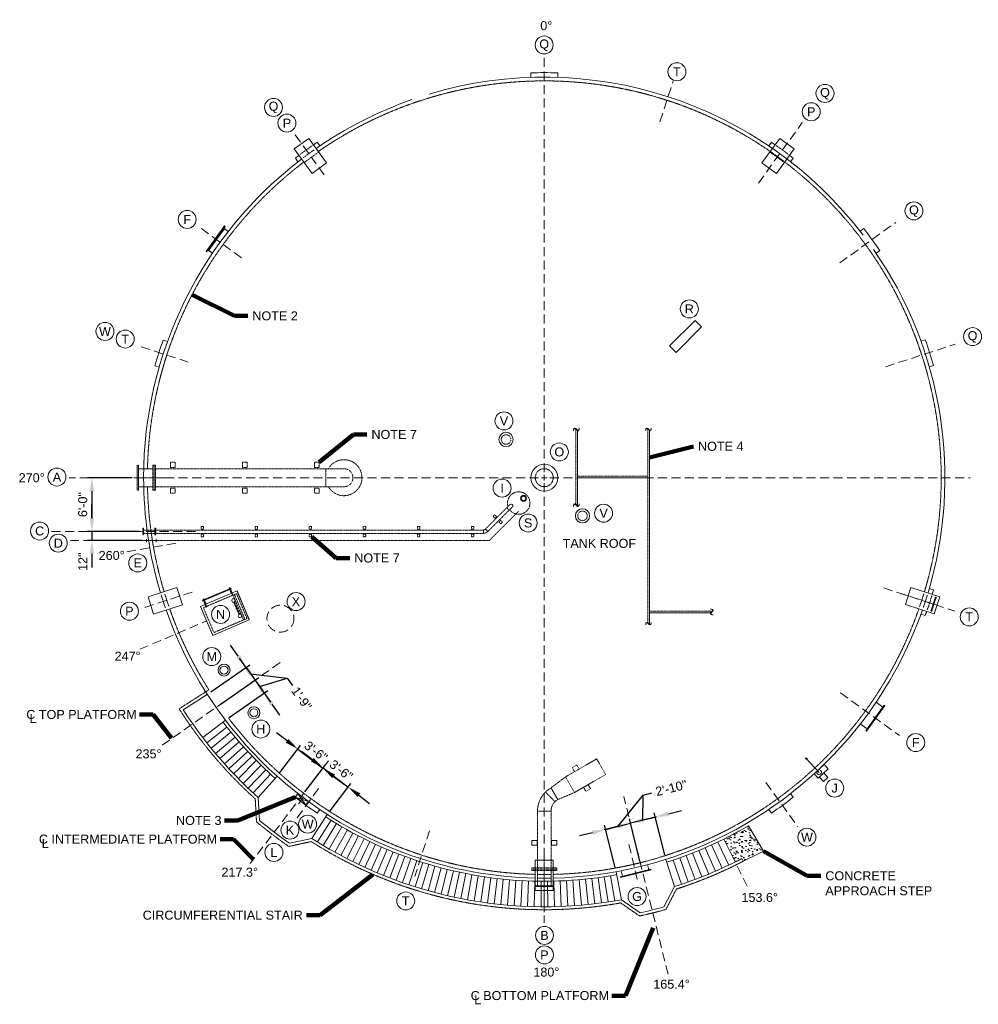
# Model space of a CAD drawing. Header units: inches. Extents: x -1440 to 1343, y -1237 to 942.
# Tile 2 of 3: x -1440 to -163, y -370 to 942. Entities that reach past the tile are written whole.
import ezdxf

# ---------------------------------------------------------------- set-up
doc = ezdxf.new("R2010")
doc.units = ezdxf.units.IN
doc.header["$MEASUREMENT"] = 0
for name, pattern in [('( Dashed )', [9, 6, -3]), ('CENTER', [0.629921, 0.393701, -0.07874, 0.07874, -0.07874]), ('HIDDEN', [0.19685, 0.15748, -0.03937])]:
    doc.linetypes.add(name, pattern=pattern)
doc.layers.get('DefPoints').update_dxf_attribs({"lineweight": 0})
for name, color, linetype, lineweight in [('G-ANNO-DIMS', 2, 'Continuous', 0), ('G-ANNO-KEYN', 2, 'Continuous', 0), ('G-ANNO-MASK', 1, 'Continuous', 0), ('G-ANNO-NOTE', 4, 'Continuous', 30), ('G-ANNO-PATT', 250, 'Continuous', 0), ('G-GRID-COOR', 2, 'Continuous', 13), ('M-ANNO-TEXT', 13, 'Continuous', 0), ('M-DETL LGHT', 3, 'Continuous', 0), ('M-DETL-LGHT', 3, 'Continuous', 0), ('M-DETL-MEDM', 5, 'Continuous', 0), ('M-DETL-MLGT', 2, 'Continuous', 0), ('M-DETL-YELW', 2, 'Continuous', 0)]:
    doc.layers.add(name, color=color, linetype=linetype, lineweight=lineweight)
doc.styles.add("AEC_AC_11ArchDims-CC_1-8_1'", font='arial.ttf', dxfattribs={"height": 12})
doc.styles.add("AEC_AC_50Text-LeftTop_1-8_1'", font='arial.ttf', dxfattribs={"height": 12})
doc.styles.add('ROMANS', font='romans.shx', dxfattribs={"width": 0.8, "height": 0.125})
doc.dimstyles.new("AEC_AC_11_Arch-Dims_1-8_1'", dxfattribs={"dimtxt": 12, "dimasz": 18, "dimexe": 6, "dimexo": 6, "dimgap": 6, "dimtad": 1, "dimdec": 4, "dimzin": 15, "dimdsep": 46, "dimlunit": 4, "dimtxsty": "AEC_AC_11ArchDims-CC_1-8_1'", "dimcen": 0.09, "dimclrd": 256, "dimclre": 256, "dimazin": 2, "dimtfac": 0.7, "dimtdec": 4, "dimtix": 1, "dimtmove": 1, "dimatfit": 3, "dimfxl": 1, "dimfrac": 1, "dimtolj": 1, "dimtzin": 15, "dimlwd": 30, "dimlwe": 30, "dimarcsym": 0})
doc.dimstyles.new("AEC_AC_50_Notes_1-8_1'", dxfattribs={"dimtxt": 12, "dimasz": 18, "dimexe": 6, "dimexo": 6, "dimgap": 6, "dimtad": 1, "dimjust": 1, "dimdec": 3, "dimzin": 15, "dimdsep": 46, "dimlunit": 5, "dimtxsty": "AEC_AC_50Text-LeftTop_1-8_1'", "dimcen": 0.09, "dimclrd": 256, "dimclre": 256, "dimazin": 2, "dimtfac": 0.7, "dimtdec": 3, "dimtmove": 1, "dimatfit": 1, "dimfxl": 1, "dimfrac": 1, "dimtolj": 1, "dimtzin": 15, "dimlwd": 30, "dimlwe": 30, "dimarcsym": 0})

# ---------------------------------------------------------------- blocks, each defined once
blk = doc.blocks.new('45 ELL 4')
for p, q in [((0.2, 3.3), (3.3, 0.2)), ((-2.2, -2.5), (2.2, -2.5))]:
    blk.add_line(p, q)
for radius in [8.25, 3.75]:
    blk.add_arc((6, -2.5), radius, 135, 180)
blk = doc.blocks.new('A$C3E053B37')
at = {"layer": 'M-DETL-MLGT'}
for p, q in [((-3, -4.9), (-3, 2)), ((-3, 2), (39, 2)), ((39, -51), (39, 2)), ((-10.1, -5.6), (-10.6, -5.6)), ((-10.6, -5.6), (-10.6, -6.2)), ((-10.6, -6.2), (-3, -6.2)), ((0.7, -4.9), (-10.1, -4.9)), ((-10.1, -5.6), (-10.1, -4.9)), ((-10.1, -5.6), (0.7, -5.6)), ((-9.8, -4.9), (-9.8, -4)), ((-9.8, -4), (-8.4, -4)), ((-9.6, -6.2), (-9.6, -42.8)), ((-8.4, -4), (-8.7, -4)), ((-8.7, -6.2), (-8.7, -42.8)), ((-8.4, -4), (-8.4, -4.9)), ((-7.7, -5.6), (-7.7, -6.2)), ((-3, -43.4), (-3, -5.6)), ((-10.6, -42.8), (-3, -42.8)), ((-10.6, -43.4), (-10.6, -42.8)), ((-10.1, -43.4), (-10.6, -43.4)), ((-10.1, -43.4), (0.7, -43.4)), ((-10.1, -43.4), (-10.1, -44.1)), ((0.7, -44.1), (-10.1, -44.1)), ((-9.8, -44.1), (-9.8, -45)), ((-9.8, -45), (-8.4, -45)), ((-8.4, -45), (-8.7, -45)), ((-8.4, -45), (-8.4, -44.1)), ((-7.7, -43.4), (-7.7, -42.8)), ((-3, -51), (-3, -44.1)), ((-3, -51), (39, -51))]:
    blk.add_line(p, q, dxfattribs=at)
at = {"layer": 'M-DETL-MLGT', "linetype": 'Continuous'}
blk.add_line((-2, 2), (38, 2), dxfattribs=at)
at = {"layer": 'M-DETL-MLGT', "linetype": 'HIDDEN'}
for p, q in [((0, 0), (0, -48)), ((0, 0), (36, 0)), ((36, 0), (36, -48)), ((0, -3), (36, -3)), ((0, -5.1), (36, -5.1)), ((0.7, -4.9), (0.7, -5.6)), ((27, -6.8), (9, -6.8)), ((27, -7.9), (9, -7.9)), ((0, -48), (36, -48)), ((0.7, -44.1), (0.7, -43.4))]:
    blk.add_line(p, q, dxfattribs=at)
for centre in [(6.8, -7.4), (29.2, -7.4)]:
    blk.add_circle(centre, 2.25, dxfattribs=at)
blk = doc.blocks.new('*D54')
at = {"layer": 'DefPoints', "color": 0, "transparency": 16777216}
for p in [(-1036.1, -55.7), (-1097.1, -66.4), (-1063.7, -91.9)]:
    blk.add_point(p, dxfattribs=at)
at = {"layer": 'G-ANNO-DIMS', "lineweight": 30, "transparency": 16777216}
for p, q in [((-1083.8, -19.3), (-1098.1, -8.4)), ((-1093.4, -61.6), (-1065.8, -25.4)), ((-1069.5, -30.2), (-1036.1, -55.7)), ((-1060, -87.1), (-1032.4, -50.9)), ((-1021.8, -66.6), (-1007.4, -77.5))]:
    blk.add_line(p, q, dxfattribs=at)
at = {"layer": 'G-ANNO-DIMS', "transparency": 16777216}
for points in [[(-1082, -16.9), (-1085.6, -21.7), (-1069.5, -30.2)], [(-1019.9, -64.2), (-1023.6, -69), (-1036.1, -55.7)]]:
    blk.add_solid(points, dxfattribs=at)
at = {"layer": 'G-ANNO-DIMS', "color": 0, "lineweight": 30, "transparency": 16777216, "insert": (-1045.4, -33.3), "char_height": 12, "attachment_point": 5, "rotation": 322.7, "style": "AEC_AC_11ArchDims-CC_1-8_1'"}
blk.add_mtext('\\A1;3\'-6"', dxfattribs=at)
blk = doc.blocks.new('*D53')
at = {"layer": 'DefPoints', "color": 0, "transparency": 16777216}
for p in [(-1063.7, -91.9), (-1002.4, -80.8), (-1030.2, -117.3)]:
    blk.add_point(p, dxfattribs=at)
at = {"layer": 'G-ANNO-DIMS', "lineweight": 30, "transparency": 16777216}
for p, q in [((-1050.2, -44.5), (-1064.5, -33.5)), ((-1060, -87.1), (-1032.2, -50.6)), ((-1035.8, -55.4), (-1002.4, -80.8)), ((-1026.6, -112.5), (-998.8, -76)), ((-988.1, -91.7), (-973.8, -102.6))]:
    blk.add_line(p, q, dxfattribs=at)
at = {"layer": 'G-ANNO-DIMS', "transparency": 16777216}
for points in [[(-1048.3, -42.1), (-1052, -46.8), (-1035.8, -55.4)], [(-986.3, -89.3), (-989.9, -94.1), (-1002.4, -80.8)]]:
    blk.add_solid(points, dxfattribs=at)
at = {"layer": 'G-ANNO-DIMS', "color": 0, "lineweight": 30, "transparency": 16777216, "insert": (-1011.8, -58.4), "char_height": 12, "attachment_point": 5, "rotation": 322.7, "style": "AEC_AC_11ArchDims-CC_1-8_1'"}
blk.add_mtext('\\A1;3\'-6"', dxfattribs=at)
blk = doc.blocks.new('*D56')
at = {"layer": 'DefPoints', "color": 0, "transparency": 16777216}
for p in [(-1126.6, 61.6), (-1190.2, 42.7), (-1178.1, 25.5)]:
    blk.add_point(p, dxfattribs=at)
at = {"layer": 'G-ANNO-DIMS', "lineweight": 30, "transparency": 16777216}
for p, q in [((-1149, 93.6), (-1159.3, 108.3)), ((-1185.3, 46.2), (-1133.7, 82.3)), ((-1138.7, 78.8), (-1126.6, 61.6)), ((-1138.7, 78.8), (-1126.6, 61.6)), ((-1132.6, 70.2), (-1083.7, 64.5)), ((-1173.2, 29), (-1121.7, 65.1)), ((-1083.7, 64.5), (-1076.8, 54.7)), ((-1116.3, 46.9), (-1106, 32.1))]:
    blk.add_line(p, q, dxfattribs=at)
at = {"layer": 'G-ANNO-DIMS', "transparency": 16777216}
for points in [[(-1146.5, 95.3), (-1151.4, 91.9), (-1138.7, 78.8)], [(-1113.8, 48.6), (-1118.7, 45.2), (-1126.6, 61.6)]]:
    blk.add_solid(points, dxfattribs=at)
at = {"layer": 'G-ANNO-DIMS', "color": 0, "lineweight": 30, "transparency": 16777216, "insert": (-1064.5, 37.2), "char_height": 12, "attachment_point": 5, "rotation": 305, "style": "AEC_AC_11ArchDims-CC_1-8_1'"}
blk.add_mtext('\\A1;1\'-9"', dxfattribs=at)
blk = doc.blocks.new('*D55')
at = {"layer": 'DefPoints', "color": 0, "transparency": 16777216}
for p in [(-1114.6, 44.4), (-1178.1, 25.5), (-1166.1, 8.3)]:
    blk.add_point(p, dxfattribs=at)
at = {"layer": 'G-ANNO-DIMS', "lineweight": 30, "transparency": 16777216}
for p, q in [((-1136.9, 76.4), (-1147.3, 91.1)), ((-1173.2, 29), (-1121.7, 65.1)), ((-1126.6, 61.6), (-1114.6, 44.4)), ((-1126.6, 61.6), (-1114.6, 44.4)), ((-1120.6, 53), (-1083.7, 64.5)), ((-1083.7, 64.5), (-1076.8, 54.7)), ((-1161.2, 11.8), (-1109.7, 47.9)), ((-1104.2, 29.7), (-1093.9, 14.9))]:
    blk.add_line(p, q, dxfattribs=at)
at = {"layer": 'G-ANNO-DIMS', "transparency": 16777216}
for points in [[(-1134.5, 78.1), (-1139.4, 74.7), (-1126.6, 61.6)], [(-1101.8, 31.4), (-1106.7, 28), (-1114.6, 44.4)]]:
    blk.add_solid(points, dxfattribs=at)
at = {"layer": 'G-ANNO-DIMS', "color": 0, "lineweight": 30, "transparency": 16777216, "insert": (-1064.5, 37.2), "char_height": 12, "attachment_point": 5, "rotation": 305, "style": "AEC_AC_11ArchDims-CC_1-8_1'"}
blk.add_mtext('\\A1;1\'-9"', dxfattribs=at)
blk = doc.blocks.new('*D57')
at = {"layer": 'DefPoints', "color": 0, "transparency": 16777216}
for p in [(-1284.5, 331.6), (-1344, 259.8), (-1275.2, 259.8)]:
    blk.add_point(p, dxfattribs=at)
at = {"layer": 'G-ANNO-DIMS', "lineweight": 30, "transparency": 16777216}
for p, q in [((-1290.5, 331.6), (-1350, 331.6)), ((-1344, 313.6), (-1344, 277.8)), ((-1281.2, 259.8), (-1350, 259.8))]:
    blk.add_line(p, q, dxfattribs=at)
at = {"layer": 'G-ANNO-DIMS', "transparency": 16777216}
for points in [[(-1347, 313.6), (-1341, 313.6), (-1344, 331.6)], [(-1347, 277.8), (-1341, 277.8), (-1344, 259.8)]]:
    blk.add_solid(points, dxfattribs=at)
at = {"layer": 'G-ANNO-DIMS', "color": 0, "lineweight": 30, "transparency": 16777216, "insert": (-1356.2, 295.7), "char_height": 12, "attachment_point": 5, "rotation": 90, "style": "AEC_AC_11ArchDims-CC_1-8_1'"}
blk.add_mtext('\\A1;6\'-0"', dxfattribs=at)
blk = doc.blocks.new('*D58')
at = {"layer": 'DefPoints', "color": 0, "transparency": 16777216}
for p in [(-1276.2, 259.8), (-1344, 247.9), (-1271.4, 247.9)]:
    blk.add_point(p, dxfattribs=at)
at = {"layer": 'G-ANNO-DIMS', "lineweight": 30, "transparency": 16777216}
for p, q in [((-1344, 277.8), (-1344, 295.8)), ((-1282.2, 259.8), (-1350, 259.8)), ((-1344, 259.8), (-1344, 247.9)), ((-1277.4, 247.9), (-1350, 247.9)), ((-1344, 229.9), (-1344, 211.9))]:
    blk.add_line(p, q, dxfattribs=at)
at = {"layer": 'G-ANNO-DIMS', "transparency": 16777216}
for points in [[(-1347, 277.8), (-1341, 277.8), (-1344, 259.8)], [(-1347, 229.9), (-1341, 229.9), (-1344, 247.9)]]:
    blk.add_solid(points, dxfattribs=at)
at = {"layer": 'G-ANNO-DIMS', "color": 0, "lineweight": 30, "transparency": 16777216, "insert": (-1356.1, 219.5), "char_height": 12, "attachment_point": 5, "rotation": 90, "style": "AEC_AC_11ArchDims-CC_1-8_1'"}
blk.add_mtext('\\A1;12"', dxfattribs=at)
blk = doc.blocks.new('*D59')
at = {"layer": 'DefPoints', "color": 0, "transparency": 16777216}
for p in [(-626.2, -129.1), (-645.1, -193.7), (-612.1, -185.5)]:
    blk.add_point(p, dxfattribs=at)
at = {"layer": 'G-ANNO-DIMS', "lineweight": 30, "transparency": 16777216}
for p, q in [((-642.7, -133.2), (-609.4, -91.6)), ((-609.4, -91.6), (-597.7, -88.7)), ((-659.2, -137.3), (-626.2, -129.1)), ((-659.2, -137.3), (-626.2, -129.1)), ((-613.6, -179.7), (-627.6, -123.3)), ((-608.7, -124.7), (-591.3, -120.4)), ((-676.6, -141.7), (-694.1, -146)), ((-646.6, -187.9), (-660.6, -131.5))]:
    blk.add_line(p, q, dxfattribs=at)
at = {"layer": 'G-ANNO-DIMS', "transparency": 16777216}
for points in [[(-609.5, -121.8), (-608, -127.6), (-626.2, -129.1)], [(-677.4, -138.8), (-675.9, -144.6), (-659.2, -137.3)]]:
    blk.add_solid(points, dxfattribs=at)
at = {"layer": 'G-ANNO-DIMS', "color": 0, "lineweight": 30, "transparency": 16777216, "insert": (-571.8, -82.2), "char_height": 12, "attachment_point": 5, "rotation": 14, "style": "AEC_AC_11ArchDims-CC_1-8_1'"}
blk.add_mtext('\\A1;2\'-10"', dxfattribs=at)
blk = doc.blocks.new('*D60')
at = {"layer": 'DefPoints', "color": 0, "transparency": 16777216}
for p in [(-626.2, -129.1), (-579.1, -177.3), (-612.1, -185.5)]:
    blk.add_point(p, dxfattribs=at)
at = {"layer": 'G-ANNO-DIMS', "lineweight": 30, "transparency": 16777216}
for p, q in [((-609.7, -125), (-609.4, -91.6)), ((-609.4, -91.6), (-597.7, -88.7)), ((-580.6, -171.4), (-594.7, -115)), ((-575.7, -116.5), (-558.3, -112.2)), ((-613.6, -179.7), (-627.6, -123.3)), ((-593.2, -120.9), (-626.2, -129.1)), ((-593.2, -120.9), (-626.2, -129.1)), ((-643.7, -133.4), (-661.1, -137.8))]:
    blk.add_line(p, q, dxfattribs=at)
at = {"layer": 'G-ANNO-DIMS', "transparency": 16777216}
for points in [[(-576.5, -113.6), (-575, -119.4), (-593.2, -120.9)], [(-644.4, -130.5), (-642.9, -136.4), (-626.2, -129.1)]]:
    blk.add_solid(points, dxfattribs=at)
at = {"layer": 'G-ANNO-DIMS', "color": 0, "lineweight": 30, "transparency": 16777216, "insert": (-571.8, -82.2), "char_height": 12, "attachment_point": 5, "rotation": 14, "style": "AEC_AC_11ArchDims-CC_1-8_1'"}
blk.add_mtext('\\A1;2\'-10"', dxfattribs=at)

msp = doc.modelspace()

# ---------------------------------------------------------------- hatches: boundary and pattern name
at = {"layer": 'G-ANNO-PATT'}
h = msp.add_hatch(dxfattribs=at)
h.set_pattern_fill('AR-CONC', color=256, style=0, pattern_type=2)
h.set_pattern_definition([(50, (-466.931, -152.24), (14.3452, -1.255), [1.5, -16.5]), (355, (-466.93, -152.24), (-2.775, 15.044), [1.2, -13.2]), (100.45, (-465.735, -152.345), (11.57, 13.789), [1.2748, -14.023]), (46.184, (-466.93, -148.24), (21.345, -3.3104), [2.25, -24.75]), (96.636, (-465.152, -148.516), (18.693, 19.482), [1.912, -21.034]), (351.184, (-466.93, -148.24), (18.693, 19.482), [1.8, -19.8]), (21, (-464.931, -149.24), (11.938, -8.0524), [1.5, -16.5]), (326, (-464.93, -149.24), (4.8663, 14.503), [1.2, -13.2]), (71.45, (-463.936, -149.911), (16.8044, 6.4506), [1.2748, -14.023]), (37.5, (-466.9307, -152.24), (0.2432, 6.6579), [0, -13.04, 0, -13.4, 0, -13.25]), (7.5, (-466.931, -152.24), (5.2614, 7.8882), [0, -7.64, 0, -12.74, 0, -5.05]), (327.5, (-471.3907, -152.24), (10.67645, -0.4511), [0, -5, 0, -15.6, 0, -20.7]), (317.5, (-473.391, -152.24), (11.6637, 2.002), [0, -6.5, 0, -10.36, 0, -14.7])])
h.paths.add_polyline_path([(-468.81388, -132.43346, -0.0173446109), (-501.63358, -150.18818), (-486.50267, -180.63577, 0.0042540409), (-477.82371, -176.23029), (-475.98291, -179.78156), (-449.05462, -166.11265)])

# ---------------------------------------------------------------- linework, layer by layer
at = {"layer": 'G-ANNO-KEYN'}
for centre in [(-741.2038, 908.45567), (-564.33514, 872.8204), (-366.9102, 843.88247), (-1101.95439, 825.20429), (-385.26136, 819.49485), (-1084.0569, 804.25305), (-248.33445, 687.3358), (-1217.0366, 675.96518), (-547.72587, 556.54532), (-1326.58082, 526.54166), (-1299.62642, 516.44507), (-170.24269, 519.6083), (-794.78373, 407.23212), (-720.99554, 365.88731), (-1390.59073, 332.47197), (-797.23449, 317.78766), (-661.97794, 284.26648), (-762.52217, 271.17294), (-1413.69227, 260.51267), (-1388.75065, 244.30924), (-1282.85483, 217.88492), (-1071.91359, 166.49698), (-1294.0291, 153.52504), (-1172.46005, 149.27977), (-174.69033, 145.96156), (-1184.20633, 93.05612), (-1118.85644, -3.50143), (-245.89342, -21.56788), (-353.99331, -82.18464), (-1079.9879, -138.2671), (-1056.43658, -130.30811), (-390.9533, -147.66877), (-1101.42422, -167.95316), (-925.75855, -232.71461), (-617.41253, -226.83094), (-740.77588, -278.59054), (-740.86704, -304.68973)]:
    msp.add_circle(centre, 12, dxfattribs=at)
at = {"layer": 'G-GRID-COOR', "linetype": '( Dashed )', "ltscale": 2}
for p, q in [((-741.05798, 339.1131), (-741.05798, 893.24248)), ((-586.87118, 806.1383), (-569.30178, 860.21133)), ((-455.66478, 724.41015), (-397.17552, 804.91372)), ((-1034.33872, 735.26641), (-1075.14623, 791.43313)), ((-1144.72429, 624.88084), (-1201.0165, 665.77953)), ((-1215.59618, 485.78691), (-1281.85637, 507.31615)), ((-1240.01697, 331.60011), (-1374.35539, 331.60011)), ((-748.57097, 331.60011), (-1284.48996, 331.60011)), ((-733.54499, 331.60011), (-173.50827, 331.60011)), ((-741.05798, 324.08712), (-741.05798, -262.06918)), ((-1205.74015, 259.83922), (-1398.28892, 259.83922)), ((-1271.35981, 247.85011), (-1372.57253, 247.85011)), ((-1232.31972, 244.29597), (-1298.34213, 232.65987)), ((-288.64513, 184.60226), (-193.66824, 153.7424)), ((-1210.55865, 179.05009), (-1275.61046, 157.91348)), ((-266.51979, 177.4133), (-212.44676, 159.84391)), ((-1279.95417, 102.84779), (-1190.72807, 140.72711)), ((-1093.24729, 84.9945), (-1250.79983, -25.32498)), ((-346.25695, 44.76037), (-267.71931, -12.30057)), ((-1028.72034, -46.01071), (-1132.98067, -182.87195)), ((-445.78302, -74.81101), (-402.93773, -133.7825)), ((-1042.20076, -82.88737), (-1070.83439, -122.29818)), ((-893.97213, -139.02126), (-913.76406, -199.93453)), ((-628.14272, -157.48966), (-616.36229, -208.51627)), ((-741.05798, -167.35888), (-741.05798, -247.75093)), ((-483.78339, -186.10772), (-468.42256, -217.01798))]:
    msp.add_line(p, q, dxfattribs=at)
at = {"layer": 'G-GRID-COOR', "ltscale": 2}
for p, q in [((-744.74892, 331.60011), (-737.36705, 331.60011)), ((-741.05798, 327.90917), (-741.05798, 335.29104))]:
    msp.add_line(p, q, dxfattribs=at)
at = {"layer": 'G-GRID-COOR', "linetype": '( Dashed )', "ltscale": 2, "flags": 128}
for points in [[(-347.2121, 617.90073), (-272.57591, 671.92005)], [(-285.94253, 479.47608), (-193.25744, 509.59129)], [(-1068.77021, -103.28871), (-1058.23843, -89.31257)], [(-576.01811, -330.33866), (-635.04929, -93.57753)]]:
    msp.add_lwpolyline(points, dxfattribs=at)
at = {"layer": 'M-DETL LGHT'}
for p, q in [((-759.05798, 865.29665), (-759.05798, 871.30002)), ((-723.05798, 865.29665), (-723.05798, 871.30002)), ((-1040.19464, 773.94981), (-1043.72333, 778.80665)), ((-441.92133, 773.94981), (-438.39264, 778.80665)), ((-1069.31925, 752.78954), (-1072.84794, 757.64638)), ((-412.79672, 752.78954), (-409.26803, 757.64638)), ((-1191.88869, 633.19036), (-1167.2017, 667.16907)), ((-1191.07967, 632.60257), (-1166.39269, 666.58128)), ((-1162.24742, 659.86137), (-1168.15604, 664.15423)), ((-1166.39269, 666.58128), (-1167.2017, 667.16907)), ((-1162.24742, 659.86137), (-1167.10425, 663.39006)), ((-319.96941, 660.12717), (-315.10617, 663.64703)), ((-1191.07967, 632.60257), (-1191.88869, 633.19036)), ((-1183.40769, 630.73676), (-1189.31631, 635.02962)), ((-1183.40769, 630.73676), (-1188.26452, 634.26545)), ((-298.86212, 630.96414), (-293.99889, 634.48399)), ((-573.96716, 507.17621), (-540.02604, 541.11733)), ((-531.54076, 532.63205), (-540.02604, 541.11733)), ((-565.48188, 498.69093), (-531.54076, 532.63205)), ((-239.04472, 513.64043), (-233.33517, 515.49557)), ((-565.48188, 498.69093), (-573.96716, 507.17621)), ((-227.9201, 479.40239), (-222.21056, 481.25753)), ((-1283.77158, 314.91261), (-1283.77158, 348.28761)), ((-1281.99993, 314.91261), (-1281.99993, 348.28761)), ((-1262.70624, 343.60011), (-1281.99993, 343.60011)), ((-1262.70624, 319.60011), (-1281.99993, 319.60011)), ((-227.9201, 183.79782), (-222.21056, 181.94268)), ((-239.04472, 149.55979), (-233.33517, 147.70464)), ((-391.87482, -42.85299), (-374.73542, -61.23275)), ((-381.25898, -63.03476), (-368.09462, -50.75879)), ((-368.09462, -50.75879), (-362.63863, -56.60962)), ((-381.25898, -63.03476), (-375.803, -68.88559)), ((-375.803, -68.88559), (-362.63863, -56.60962)), ((-368.48946, -62.06561), (-363.03347, -67.91644)), ((-374.34029, -67.52159), (-368.8843, -73.37242)), ((-368.8843, -73.37242), (-363.03347, -67.91644)), ((-599.00179, -190.37345), (-639.75421, -200.53417)), ((-598.75987, -191.34375), (-639.51229, -201.50447)), ((-638.61019, -192.72189), (-636.84332, -199.80841)), ((-603.67954, -184.01271), (-601.91268, -191.09922)), ((-599.00179, -190.37345), (-598.75987, -191.34375)), ((-639.75421, -200.53417), (-639.51229, -201.50447))]:
    msp.add_line(p, q, dxfattribs=at)
at = {"layer": 'M-DETL LGHT', "linetype": 'HIDDEN'}
for p, q in [((-1281.99993, 348.28761), (-1283.77158, 348.28761)), ((-1281.99993, 314.91261), (-1283.77158, 314.91261))]:
    msp.add_line(p, q, dxfattribs=at)
at = {"layer": 'M-DETL LGHT', "flags": 128}
msp.add_lwpolyline([(-311.73453, -6.27907), (-312.54355, -5.69128), (-307.25348, 1.58987), (-287.85657, 28.28743), (-287.04755, 27.69965), (-292.33762, 20.41849), (-311.73453, -6.27907)], close=True, dxfattribs=at)
for points in [[(-298.70828, 32.46345), (-289.61992, 25.86038)], [(-319.86855, 3.33884), (-310.78019, -3.26423)]]:
    msp.add_lwpolyline(points, dxfattribs=at)
at = {"layer": 'M-DETL LGHT'}
for centre, radius in [((-791.96967, 382.51179), 9.5), ((-741.05798, 331.60011), 18), ((-768.70481, 304.08955), 4), ((-768.70481, 304.08955), 3), ((-690.1463, 280.68842), 9.5), ((-1167.9273, 75.11114), 8), ((-1167.9273, 75.11114), 5.375), ((-1128.07667, 18.19855), 8), ((-1128.07667, 18.19855), 5.375), ((-391.87482, -42.85299), 1)]:
    msp.add_circle(centre, radius, dxfattribs=at)
at = {"layer": 'M-DETL LGHT', "linetype": 'HIDDEN'}
msp.add_circle((-791.96967, 382.51179), 6.375, dxfattribs=at)
at = {"layer": 'M-DETL LGHT', "linetype": '( Dashed )', "ltscale": 2}
msp.add_circle((-1092.70707, 143.72227), 18, dxfattribs=at)
at = {"layer": 'M-DETL LGHT'}
for centre, radius, start, end in [((-741.05798, 331.60011), 540, 88.08978683, 91.91021317), ((-741.05798, 331.60011), 540, 124.08978683, 124.72665564), ((-741.05798, 331.60011), 540, 55.27334436, 55.91021317), ((-741.05798, 331.60011), 540, 127.27334436, 127.91021317), ((-741.05798, 331.60011), 540, 52.08978683, 52.72665564), ((-741.05798, 331.60011), 540, 142.08978683, 145.91021317), ((-741.75494, 332.63218), 540, 33.98562154, 37.80604788), ((-741.05798, 331.60011), 540, 16.08978683, 19.91021317), ((-741.05798, 331.60011), 540, 343.27334436, 343.91021317), ((-741.05798, 331.60011), 540, 340.08978683, 340.72665564), ((-374.73542, -61.23275), 3.11508, 179.50980197, 74.57075076)]:
    msp.add_arc(centre, radius, start, end, dxfattribs=at)
for points in [[(-1054.8549, 783.92013), (-1031.12026, 751.2522), (-1050.53667, 737.14535), (-1074.27131, 769.81328)], [(-407.84466, 769.81328), (-431.5793, 737.14535), (-450.99571, 751.2522), (-427.26107, 783.92013)], [(-1269.15952, 172.62706), (-1230.75607, 185.1051), (-1223.33966, 162.27974), (-1261.74311, 149.8017)], [(-221.32391, 150.11072), (-259.72736, 162.58876), (-252.31096, 185.41412), (-213.9075, 172.93608)], [(-753.05798, -218.77968), (-753.05798, -178.39989), (-729.05798, -178.39989), (-729.05798, -218.77968)]]:
    msp.add_3dface(points, dxfattribs=at)
at = {"layer": 'M-DETL-LGHT'}
for p, q in [((-1243.19906, 513.19599), (-1248.9086, 515.05114)), ((-1254.32367, 478.95796), (-1260.03322, 480.8131)), ((-1190.1919, 42.74942), (-1222.15275, 22.1945)), ((-1166.10169, 8.34503), (-1196.34825, -14.65814)), ((-1164.05187, -0.84564), (-1190.78383, -21.85522)), ((-1158.71121, -7.53082), (-1185.10565, -28.96289)), ((-1153.26489, -14.13023), (-1179.31515, -35.97936)), ((-1147.71432, -20.64218), (-1173.41379, -42.90284)), ((-1142.06088, -27.06503), (-1167.40307, -49.7316)), ((-1136.306, -33.39716), (-1161.2845, -56.4639)), ((-1130.45115, -39.63697), (-1155.05964, -63.09804)), ((-1124.98166, -45.50361), (-1148.73006, -69.63235)), ((-1118.44746, -51.83331), (-1142.29735, -76.06516)), ((-1112.30166, -57.78676), (-1135.76316, -82.39485)), ((-1106.06196, -63.64172), (-1129.12912, -88.61982)), ((-1097.06322, -66.41531), (-1122.39693, -94.7385)), ((-1069.56928, -89.39435), (-1073.18068, -94.18683)), ((-1069.31925, -89.58933), (-1072.84794, -94.44616)), ((-412.79672, -89.58933), (-409.26803, -94.44616)), ((-1122.39693, -94.7385), (-1120.6971, -125.24795)), ((-1055.19384, -100.22702), (-1058.80524, -105.0195)), ((-1030.24345, -117.31834), (-1050.82219, -149.26384)), ((-1040.19464, -110.7496), (-1043.72333, -115.60643)), ((-441.92133, -110.7496), (-438.39264, -115.60643)), ((-1025.27979, -125.19521), (-1043.24177, -154.06332)), ((-1018.08003, -129.59702), (-1035.587, -158.7433)), ((-1010.81211, -133.88535), (-1027.85977, -163.30265)), ((-1003.47782, -138.05916), (-1020.06197, -167.74023)), ((-996.07896, -142.11743), (-1012.19553, -172.05496)), ((-468.81388, -132.43346), (-449.05462, -166.11265)), ((-1050.82219, -149.26384), (-1080.6876, -155.72701)), ((-988.61737, -146.05914), (-1004.26238, -176.24578)), ((-981.09486, -149.88333), (-996.26448, -180.31165)), ((-973.5133, -153.58906), (-988.20379, -184.25157)), ((-965.87455, -157.17542), (-980.08229, -188.06458)), ((-509.86599, -154.1923), (-495.25534, -184.89293)), ((-501.63358, -150.18818), (-486.50267, -180.63577)), ((-958.18048, -160.64152), (-971.90198, -191.74973)), ((-950.433, -163.98652), (-963.66488, -195.30612)), ((-942.634, -167.20959), (-955.37301, -198.73287)), ((-934.78541, -170.30993), (-947.02841, -202.02915)), ((-543.44087, -168.79122), (-530.95206, -200.41446)), ((-534.95521, -165.35627), (-521.93012, -196.76244)), ((-526.52921, -161.77744), (-512.97163, -192.95744)), ((-518.16533, -158.05576), (-504.07918, -189.00055)), ((-484.72256, -184.21784), (-449.05462, -166.11265)), ((-926.88916, -173.28679), (-938.63314, -205.19414)), ((-918.94718, -176.13943), (-930.18925, -208.22705)), ((-910.96144, -178.86714), (-921.69884, -211.12716)), ((-902.9339, -181.46927), (-913.16398, -213.89373)), ((-579.14376, -177.26116), (-567.62177, -213.47226)), ((-569.23128, -178.22298), (-558.37234, -210.44229)), ((-560.58139, -175.22551), (-549.17581, -207.25538)), ((-551.98376, -172.08128), (-540.03483, -203.91245)), ((-477.82371, -176.23029), (-476.01325, -179.79696)), ((-894.86653, -183.94517), (-904.58677, -216.5261)), ((-886.76132, -186.29422), (-895.96934, -219.02361)), ((-878.62026, -188.51586), (-887.31379, -221.38564)), ((-870.44536, -190.60953), (-878.62226, -223.61163)), ((-862.23862, -192.57472), (-869.89688, -225.70102)), ((-854.00207, -194.41095), (-861.1398, -227.65329)), ((-845.73773, -196.11776), (-852.35318, -229.46796)), ((-645.12387, -193.71184), (-638.2971, -231.09359)), ((-837.44764, -197.69474), (-843.53918, -231.1446)), ((-829.13383, -199.14149), (-834.69996, -232.68278)), ((-820.79835, -200.45767), (-825.8377, -234.08214)), ((-812.44325, -201.64294), (-816.95459, -235.34231)), ((-804.07059, -202.69701), (-808.0528, -236.463)), ((-795.68243, -203.61963), (-799.13453, -237.44393)), ((-787.28083, -204.41057), (-790.20197, -238.28485)), ((-778.86785, -205.06964), (-781.25732, -238.98557)), ((-770.44557, -205.59666), (-772.30278, -239.5459)), ((-762.01607, -205.99152), (-763.34056, -239.96571)), ((-753.5814, -206.25412), (-754.37285, -240.2449)), ((-745.14366, -206.38438), (-745.40186, -240.3834)), ((-736.70491, -206.38228), (-736.42981, -240.38117)), ((-728.26723, -206.24782), (-727.45889, -240.23821)), ((-719.8327, -205.98104), (-718.49132, -239.95457)), ((-711.40339, -205.58199), (-709.5293, -239.5303)), ((-702.98137, -205.05078), (-700.57504, -238.96552)), ((-694.56873, -204.38753), (-691.63074, -238.26036)), ((-686.16752, -203.59242), (-682.6986, -237.41499)), ((-677.77981, -202.66563), (-673.78082, -236.42963)), ((-669.40768, -201.60739), (-664.87959, -235.30452)), ((-661.05317, -200.41797), (-655.99711, -234.03993)), ((-652.71835, -199.09765), (-647.13555, -232.63617)), ((-567.62177, -213.47226), (-581.66006, -240.61341)), ((-638.2971, -231.09359), (-613.16002, -248.46723))]:
    msp.add_line(p, q, dxfattribs=at)
at = {"layer": 'M-DETL-LGHT', "linetype": 'CENTER'}
msp.add_lwpolyline([(-1188.13749, 48.82649), (-1227.66904, 23.40263, 0.0685043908), (-1126.29875, -96.61193), (-1124.59415, -127.20705, 0.0226378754), (-1081.54148, -160.0044), (-1051.5922, -153.52307, 0.1889895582), (-639.21117, -235.32425), (-614.0035, -252.74667, 0.0151254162), (-578.90624, -243.99594), (-564.82852, -216.77857, 0.0418443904), (-475.98291, -179.78156)], format="xyb", dxfattribs=at)
at = {"layer": 'M-DETL-LGHT'}
for centre, radius, start, end in [((-741.18579, 331.15567), 540, 160.08978683, 163.91021317), ((-741.05798, 331.60011), 572, 212.74621401, 217.25378599), ((-741.05798, 331.60011), 538, 217.25378599, 228.18893122), ((-741.05798, 331.60011), 572, 217.25378599, 228.18893122), ((-741.05798, 331.60011), 540, 232.04502613, 233.95497387), ((-741.05798, 331.60011), 540, 232.08978683, 235.91021317), ((-741.05798, 331.60011), 540, 304.08978683, 307.91021317), ((-741.05798, 331.60011), 594, 230.27353878, 235.12646122), ((-741.05798, 331.60011), 538, 237.21106878, 250.72192123), ((-741.05798, 331.60011), 538, 287.65051521, 300.39974499), ((-741.05798, 331.60011), 572, 237.21106878, 280.34948479), ((-741.05798, 331.60011), 538, 250.72192123, 280.34948479), ((-741.05798, 331.60011), 572, 287.65051521, 297.4), ((-741.05798, 331.60011), 594, 282.43409235, 285.56590765)]:
    msp.add_arc(centre, radius, start, end, dxfattribs=at)
for points in [[(-757.65435, -158.4678), (-750.56497, -158.47009), (-750.56295, -152.22037), (-757.65233, -152.21809)], [(-731.58423, -158.4678), (-724.49486, -158.47009), (-724.49284, -152.22037), (-731.58221, -152.21809)]]:
    msp.add_3dface(points, dxfattribs=at)
at = {"layer": 'M-DETL-MEDM'}
for start, end in [(37.287654, 106.712346), (109.287654, 124.712346), (127.287654, 180), (343.287654, 34.712346), (180, 196.712346), (199.287654, 250.712346), (322.712346, 340.712346), (271.287654, 322.712346), (250.712346, 268.712346)]:
    msp.add_arc((-741.05798, 331.60011), 534, start, end, dxfattribs=at)
at = {"layer": 'M-DETL-MLGT', "linetype": 'HIDDEN'}
for p, q in [((-1041.70039, 765.8145), (-1061.1168, 751.70766)), ((-420.99917, 751.70766), (-440.41557, 765.8145)), ((-1262.70624, 314.91261), (-1262.70624, 348.28761)), ((-1262.70624, 348.28761), (-1260.93459, 348.28761)), ((-1259.16294, 348.28761), (-1260.93459, 348.28761)), ((-1260.93459, 314.91261), (-1260.93459, 348.28761)), ((-1260.93459, 317.35011), (-1260.93459, 345.85011)), ((-1259.16294, 314.91261), (-1259.16294, 348.28761)), ((-1008.05798, 343.60011), (-1259.16294, 343.60011)), ((-1032.05798, 343.60011), (-1032.05798, 319.60011)), ((-602.97009, 333.60011), (-696.97009, 333.60011)), ((-1008.05798, 319.60011), (-1259.16294, 319.60011)), ((-1262.70624, 314.91261), (-1260.93459, 314.91261)), ((-1259.16294, 314.91261), (-1260.93459, 314.91261)), ((-791.10732, 291.46865), (-787.92563, 288.28639)), ((-1275.15287, 264.33922), (-1276.15287, 264.33922)), ((-1276.15287, 264.33922), (-1276.15287, 255.33922)), ((-1275.15287, 264.33922), (-1275.15287, 255.33922)), ((-1259.0104, 264.33922), (-1260.0104, 264.33922)), ((-1260.0104, 264.33922), (-1260.0104, 255.33922)), ((-1259.0104, 264.33922), (-1259.0104, 255.33922)), ((-1275.15287, 255.33922), (-1276.15287, 255.33922)), ((-822.28464, 261.85011), (-1275.15287, 261.85011)), ((-822.28464, 257.35011), (-1275.15287, 257.35011)), ((-1271.35981, 245.75306), (-1271.35981, 249.94715)), ((-1259.0104, 255.33922), (-1260.0104, 255.33922)), ((-1258.50654, 245.75306), (-1258.50654, 249.94715)), ((-1246.72628, 176.21374), (-1241.53529, 160.23751)), ((-240.78572, 159.60418), (-234.99329, 177.43146)), ((-600.97009, 153.60011), (-519.24302, 153.60011)), ((-700.77337, -88.09777), (-712.77337, -67.31316)), ((-739.51383, -87.6323), (-726.78591, -100.36023)), ((-723.05798, -97.49969), (-732.05798, -81.91123)), ((-750.05798, -113.08815), (-732.05798, -113.08815)), ((-750.05798, -113.08815), (-732.05798, -113.08815)), ((-724.37048, -188.62824), (-757.74548, -188.62824)), ((-757.74548, -188.62824), (-757.74548, -190.39989)), ((-757.74548, -192.17154), (-757.74548, -190.39989)), ((-724.37048, -190.39989), (-757.74548, -190.39989)), ((-724.37048, -192.17154), (-757.74548, -192.17154)), ((-724.37048, -188.62824), (-724.37048, -190.39989)), ((-724.37048, -192.17154), (-724.37048, -190.39989)), ((-750.05798, -197.39989), (-732.05798, -197.39989))]:
    msp.add_line(p, q, dxfattribs=at)
at = {"layer": 'M-DETL-MLGT'}
for p, q in [((-600.97009, 331.60011), (-696.97009, 331.60011)), ((-600.97009, 151.60011), (-519.24302, 151.60011)), ((-1069.56928, -89.39435), (-1058.80524, -105.0195)), ((-1073.18068, -94.18683), (-1055.19384, -100.22702)), ((-753.55798, -213.39989), (-753.55798, -212.39989)), ((-753.55798, -212.39989), (-728.55798, -212.39989)), ((-753.55798, -213.39989), (-728.55798, -213.39989)), ((-728.55798, -213.39989), (-728.55798, -212.39989))]:
    msp.add_line(p, q, dxfattribs=at)
at = {"layer": 'M-DETL-MLGT', "linetype": 'HIDDEN'}
for points in [[(-698.97009, 396.72394), (-698.97009, 296.14531)], [(-602.97009, 396.77967), (-602.97009, 138.60741)]]:
    msp.add_lwpolyline(points, dxfattribs=at)
at = {"layer": 'M-DETL-MLGT', "flags": 128}
for points in [[(-696.97009, 395.25281), (-696.97009, 294.89845)], [(-600.97009, 395.30172), (-600.97009, 136.67883)]]:
    msp.add_lwpolyline(points, dxfattribs=at)
at = {"layer": 'M-DETL-MLGT', "linetype": 'HIDDEN', "flags": 128}
for points in [[(-819.63283, 262.9483), (-786.8643, 295.71091)], [(-816.45101, 259.76648), (-783.6826, 292.52864)], [(-1271.35981, 247.85011), (-814.24876, 247.85011), (-775.37417, 286.72469)], [(-750.05798, -202.26505), (-750.05798, -212.39989)], [(-732.05798, -212.39989), (-732.05798, -202.26505)]]:
    msp.add_lwpolyline(points, dxfattribs=at)
msp.add_lwpolyline([(-732.05798, -202.26505), (-732.05798, -113.08815, -0.2679491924), (-723.05798, -97.49969), (-700.77337, -88.09777), (-659.20416, -64.09777), (-671.20416, -43.31316), (-712.77337, -67.31316), (-732.05798, -81.91123, 0.2679491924), (-750.05798, -113.08815), (-750.05798, -202.26505)], format="xyb", dxfattribs=at)
at = {"layer": 'M-DETL-MLGT', "linetype": 'HIDDEN'}
for centre, radius in [((-741.05798, 331.60011), 12), ((-690.1463, 280.68842), 6.375)]:
    msp.add_circle(centre, radius, dxfattribs=at)
for centre, radius, start, end in [((-741.05798, 331.60011), 540, 124.93890639, 127.06109361), ((-917.39356, 574.3052), 234, 123.7957725, 128.2042275), ((-564.72241, 574.3052), 234, 51.7957725, 56.2042275), ((-741.05798, 331.60011), 540, 52.93890639, 55.06109361), ((-1008.05798, 331.60011), 24, 210, 150), ((-1008.05798, 331.60011), 12, 270, 90), ((-775.1113, 297.77154), 15, 215.96876288, 197.80872505), ((-785.27345, 294.11978), 2.25, 314.99482152, 134.99482153), ((-1026.37494, 238.89501), 234, 195.7957725, 200.2042275), ((-455.74103, 238.89501), 234, 339.7957725, 344.2042275), ((-741.05798, 331.60011), 540, 340.93890639, 343.06109361), ((-736.24211, 330.03533), 540, 340.93890639, 343.06109361), ((-735.29105, 329.72632), 540, 340.93890639, 343.06109361), ((-741.05798, 31.60011), 234, 267.7957725, 272.2042275)]:
    msp.add_arc(centre, radius, start, end, dxfattribs=at)
msp.add_point((-1274.79247, 258.09591), dxfattribs=at)
for points in [[(-1239.18284, 345.36393), (-1239.18513, 352.45331), (-1232.93541, 352.45533), (-1232.93313, 345.36595)], [(-1143.18284, 345.36393), (-1143.18513, 352.45331), (-1136.93541, 352.45533), (-1136.93313, 345.36595)], [(-1047.18284, 345.36393), (-1047.18513, 352.45331), (-1040.93541, 352.45533), (-1040.93313, 345.36595)], [(-1239.18284, 317.83628), (-1239.18513, 310.7469), (-1232.93541, 310.74489), (-1232.93313, 317.83426)], [(-1143.18284, 317.83628), (-1143.18513, 310.7469), (-1136.93541, 310.74489), (-1136.93313, 317.83426)], [(-1047.18284, 317.83628), (-1047.18513, 310.7469), (-1040.93541, 310.74489), (-1040.93313, 317.83426)], [(-806.74126, 277.37366), (-809.28352, 279.84382), (-807.10593, 282.08498), (-804.56366, 279.61482)], [(-1198.23514, 263.05129), (-1198.23628, 266.59598), (-1195.11143, 266.59699), (-1195.11028, 263.0523)], [(-1126.23514, 263.05129), (-1126.23628, 266.59598), (-1123.11143, 266.59699), (-1123.11028, 263.0523)], [(-1054.23514, 263.05129), (-1054.23628, 266.59598), (-1051.11143, 266.59699), (-1051.11028, 263.0523)], [(-982.23514, 263.05129), (-982.23628, 266.59598), (-979.11143, 266.59699), (-979.11028, 263.0523)], [(-910.23514, 263.05129), (-910.23628, 266.59598), (-907.11143, 266.59699), (-907.11028, 263.0523)], [(-838.23514, 263.05129), (-838.23628, 266.59598), (-835.11143, 266.59699), (-835.11028, 263.0523)], [(-799.05691, 269.90084), (-801.59917, 272.371), (-799.42158, 274.61217), (-796.87931, 272.14201)], [(-1198.234, 252.76595), (-1198.23514, 256.31064), (-1195.11028, 256.31165), (-1195.10914, 252.76696)], [(-1126.234, 252.76595), (-1126.23514, 256.31064), (-1123.11028, 256.31165), (-1123.10914, 252.76696)], [(-1054.234, 252.76595), (-1054.23514, 256.31064), (-1051.11028, 256.31165), (-1051.10914, 252.76696)], [(-982.234, 252.76595), (-982.23514, 256.31064), (-979.11028, 256.31165), (-979.10914, 252.76696)], [(-910.234, 252.76595), (-910.23514, 256.31064), (-907.11028, 256.31165), (-907.10914, 252.76696)], [(-838.234, 252.76595), (-838.23514, 256.31064), (-835.11028, 256.31165), (-835.10914, 252.76696)], [(-700.72984, -60.35982), (-694.55114, -56.88377), (-697.61549, -51.43687), (-703.79419, -54.91292)], [(-688.72984, -81.14443), (-682.63014, -77.53154), (-679.44516, -82.9088), (-685.54486, -86.52168)]]:
    msp.add_3dface(points, dxfattribs=at)
at = {"layer": 'M-DETL-YELW', "linetype": 'CENTER'}
for start, end in [(343.29982672, 124.70017328), (127.29982672, 178.70017328), (181.29982672, 196.70017328), (199.29982672, 212.31297147), (271.29982672, 340.70017328), (217.27509946, 268.70017328)]:
    msp.add_arc((-741.05798, 331.60011), 529, start, end, dxfattribs=at)

# ---------------------------------------------------------------- block references
at = {"layer": 'M-ANNO-TEXT', "rotation": 293.0000000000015}
msp.add_blockref('A$C3E053B37', (-1151.27004, 177.03269), dxfattribs=at)
at = {"layer": 'M-DETL-MLGT', "linetype": 'HIDDEN', "rotation": 135}
msp.add_blockref('45 ELL 4', (-819.79936, 259.60011), dxfattribs=at)

# ---------------------------------------------------------------- texts
at = {"layer": 'G-ANNO-KEYN', "lineweight": 13, "char_height": 12, "attachment_point": 5, "style": "AEC_AC_50Text-LeftTop_1-8_1'"}
for s, insert in [('Q', (-741.2046, 908.09575)), ('T', (-564.33594, 872.82176)), ('Q', (-366.911, 843.52255)), ('Q', (-1101.95519, 825.20564)), ('P', (-385.26216, 819.49621)), ('P', (-1084.0577, 804.25441)), ('F', (-1217.0366, 675.96518)), ('Q', (-248.33525, 686.97588)), ('R', (-547.72667, 556.54668)), ('W', (-1326.58162, 526.54302)), ('Q', (-170.24349, 519.24837)), ('T', (-1299.62722, 516.44643)), ('V', (-794.78453, 407.23348)), ('O', (-720.99634, 365.89323)), ('A', (-1390.59153, 332.47332)), ('I', (-797.23529, 317.78901)), ('V', (-661.97874, 284.26784)), ('S', (-762.52297, 271.17887)), ('C', (-1413.69307, 260.5186)), ('D', (-1388.75145, 244.31059)), ('E', (-1282.85563, 217.88628)), ('X', (-1072.09163, 166.29453)), ('P', (-1294.0299, 153.5264)), ('N', (-1172.46085, 149.28112)), ('T', (-174.69113, 145.96292)), ('M', (-1184.20713, 93.05748)), ('H', (-1118.85724, -3.50007)), ('F', (-245.89422, -21.56653)), ('J', (-353.99411, -82.2839)), ('K', (-1079.9887, -138.26575)), ('W', (-1056.43738, -130.30676)), ('W', (-390.9541, -147.66741)), ('L', (-1101.42502, -167.9518)), ('G', (-617.41333, -226.82501)), ('T', (-925.75935, -232.71326)), ('B', (-740.77668, -278.58919)), ('P', (-740.86784, -304.68838))]:
    msp.add_mtext(s, dxfattribs=dict(at, insert=insert))
at = {"layer": 'G-ANNO-MASK', "char_height": 12, "width": 19.6535412, "attachment_point": 5, "style": 'ROMANS'}
for insert in [(-698.22036, 396.7257), (-602.22036, 396.7257), (-698.22036, 295.82154), (-602.22036, 137.80054)]:
    msp.add_mtext('\\H1x;\\W0.8;~', dxfattribs=dict(at, insert=insert))
at = {"layer": 'G-ANNO-MASK', "insert": (-518.64632, 152.62322), "char_height": 12, "width": 19.6535412, "attachment_point": 5, "rotation": 90, "style": 'ROMANS'}
msp.add_mtext('\\H1x;\\W0.8;~', dxfattribs=at)
at = {"layer": 'G-ANNO-NOTE', "char_height": 12, "style": "AEC_AC_50Text-LeftTop_1-8_1'"}
for s, insert, attachment_point in [('0°', (-738.37447, 934.10265), 5), ('NOTE 2', (-1130.12519, 547.2771), 4), ('NOTE 7', (-971.41179, 389.17183), 4), ('NOTE 4', (-536.08636, 373.34141), 4), ('270°', (-1424.23037, 331.47494), 5), ('TANK ROOF', (-716.57151, 250.03151), 1), ('260°', (-1317.60846, 227.8726), 5), ('NOTE 7', (-994.25654, 224.48884), 4), ('247°', (-1296.33641, 93.67813), 5), ('C TOP PLATFORM', (-1431.43938, 9.7717), 7), ('L', (-1422.36476, 10.46468), 5), ('235°', (-1268.50126, -36.70007), 5), ('NOTE 3', (-1231.80987, -119.32092), 1), ('C INTERMEDIATE PLATFORM', (-1414.6112, -156.43793), 7), ('L', (-1406.33757, -156.23407), 5), ('217.3°', (-1146.96057, -194.42676), 5), ('153.6°', (-478.22731, -222.01663), 1), ('180°', (-738.26091, -327.57383), 5), ('165.4°', (-571.48883, -343.77704), 5), ('C BOTTOM PLATFORM', (-839.1677, -352.83736), 1), ('L', (-834.3355, -358.48576), 1)]:
    msp.add_mtext(s, dxfattribs=dict(at, insert=insert, attachment_point=attachment_point))
at = {"layer": 'G-ANNO-NOTE', "char_height": 12, "attachment_point": 1, "style": "AEC_AC_50Text-LeftTop_1-8_1'"}
for s, insert, width in [('CONCRETE APPROACH STEP', (-366.49694, -193.12939), 171.2444461), ('CIRCUMFERENTIAL STAIR', (-1276.26071, -245.62566), 233.3101029)]:
    msp.add_mtext(s, dxfattribs=dict(at, insert=insert, width=width))

# ---------------------------------------------------------------- dimensions: what is measured, and where the dimension line sits
at = {"layer": 'G-ANNO-DIMS', "lineweight": 30}
dim = msp.add_linear_dim(base=(-1344.04679, 259.83922), p1=(-1284.50113, 331.60011), p2=(-1275.15287, 259.83922), angle=270, text='6\'-0"', dimstyle="AEC_AC_11_Arch-Dims_1-8_1'", dxfattribs=at)
dim.commit()
dim.dimension.update_dxf_attribs({"geometry": '*D57', "text_midpoint": (-1356.17367, 295.71966)})
dim = msp.add_linear_dim(base=(-1344.04679, 247.85011), p1=(-1276.15287, 259.83922), p2=(-1271.35981, 247.85011), angle=270, text='12"', dimstyle="AEC_AC_11_Arch-Dims_1-8_1'", dxfattribs=at)
dim.commit()
dim.dimension.update_dxf_attribs({"geometry": '*D58', "text_midpoint": (-1344.04679, 219.46807), "dimtype": 160})
for base, p1, p2, angle, picture, middle in [((-1126.61652, 61.62911), (-1190.1919, 42.74942), (-1178.1468, 25.54722), 305, '*D56', (-1073.35825, 49.80357)), ((-1114.57141, 44.42692), (-1178.1468, 25.54722), (-1166.10169, 8.34503), 305, '*D55', (-1073.35825, 49.80357)), ((-626.19448, -129.09224), (-645.12387, -193.71184), (-612.13381, -185.4865), 14, '*D59', (-591.918, -87.24549)), ((-626.19448, -129.09224), (-579.14376, -177.26116), (-612.13381, -185.4865), 194, '*D60', (-591.918, -87.24549))]:
    dim = msp.add_linear_dim(base=base, p1=p1, p2=p2, angle=angle, dimstyle="AEC_AC_11_Arch-Dims_1-8_1'", override={"dimtad": 0}, dxfattribs=at)
    dim.commit()
    dim.dimension.update_dxf_attribs({"geometry": picture, "text_midpoint": middle, "dimtype": 160})
for base, p1, p2, picture, middle in [((-1036.07005, -55.65858), (-1097.06322, -66.41531), (-1063.65333, -91.86682), '*D54', (-1045.42376, -33.28296)), ((-1002.43291, -80.81179), (-1063.65333, -91.86682), (-1030.24345, -117.31834), '*D53', (-1011.78663, -58.43617))]:
    dim = msp.add_linear_dim(base=base, p1=p1, p2=p2, angle=322.7, dimstyle="AEC_AC_11_Arch-Dims_1-8_1'", dxfattribs=at)
    dim.commit()
    dim.dimension.update_dxf_attribs({"geometry": picture, "text_midpoint": middle})

# ---------------------------------------------------------------- leaders
at = {"layer": 'G-ANNO-NOTE', "lineweight": 30, "annotation_type": 0, "has_hookline": 1}
for points, hookline_direction, text_width in [([(-1210.53452, 575.38851), (-1154.12519, 547.2771), (-1136.12519, 547.2771)], 0, 58.38745), ([(-1040.93541, 352.45533), (-995.41179, 389.17183), (-977.41179, 389.17183)], 0, 58.51023), ([(-600.97009, 358.72615), (-542.08636, 373.34141)], 0, 58.46112), ([(-1051.04858, 252.76696), (-1018.25654, 224.48884), (-1000.25654, 224.48884)], 0, 58.51023), ([(-1237.96585, -15.63726), (-1262.34182, 15.97749), (-1280.34182, 15.97749)], 1, 145.05593), ([(-1073.18068, -94.18683), (-1149.29158, -125.52671), (-1167.29158, -125.52671)], 1, 58.51023), ([(-1128.86996, -177.06162), (-1155.14778, -150.23214), (-1173.14778, -150.23214)], 1, 235.39973), ([(-449.05462, -166.11265), (-390.49694, -199.33518), (-372.49694, -199.33518)], 0, 141.79809), ([(-969.35395, -197.4589), (-1039.98327, -251.83145), (-1057.98327, -251.83145)], 1, 212.24284), ([(-596.02813, -268.70239), (-632.81709, -359.04315), (-650.81709, -359.04315)], 1, 182.30014)]:
    msp.add_leader(points, dimstyle="AEC_AC_50_Notes_1-8_1'", override={"dimtad": 0, "dimclrd": 0, "dimlwd": 65534}, dxfattribs=dict(at, hookline_direction=hookline_direction, text_width=text_width))

doc.saveas('drawing.dxf')
